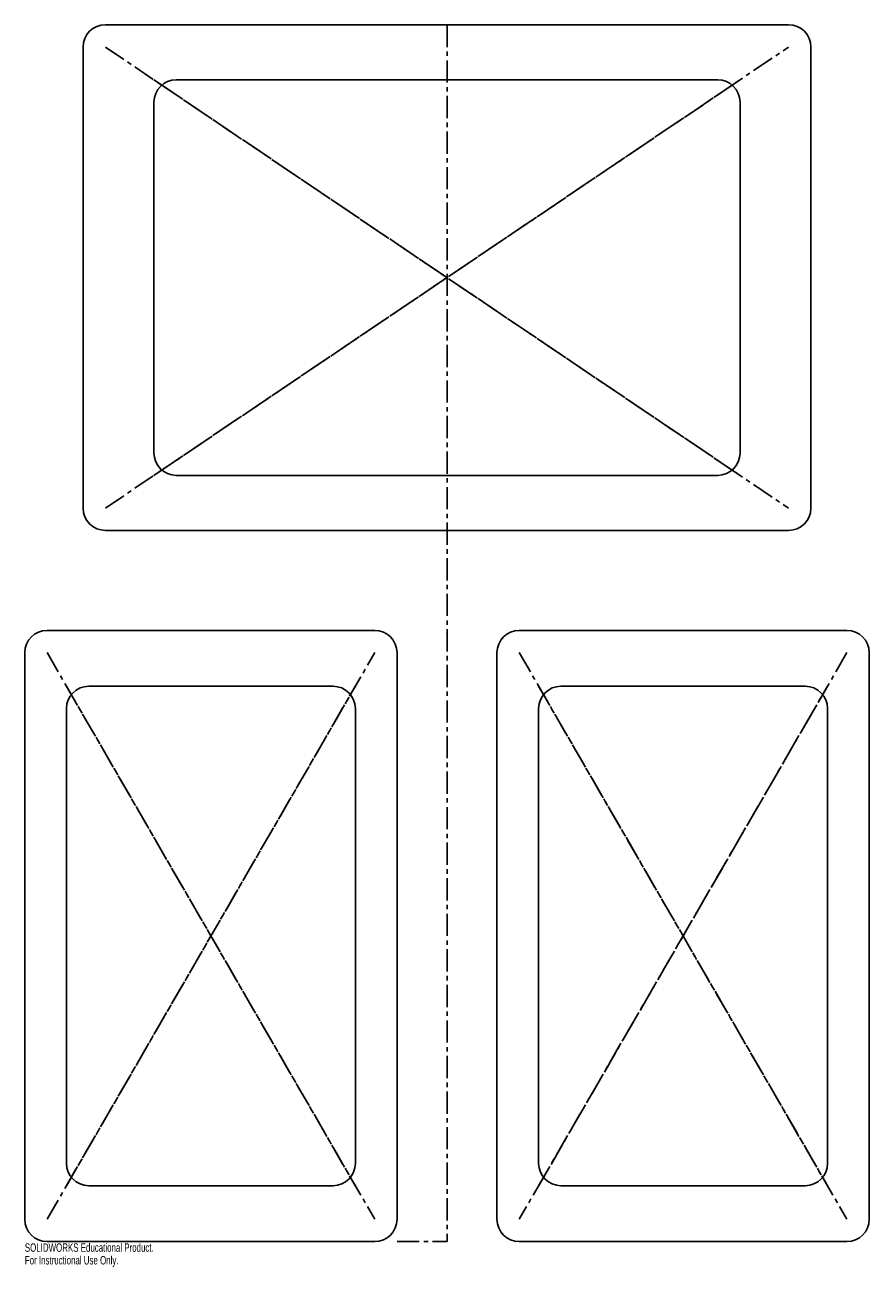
# Model space of a CAD drawing. Header units: inches. Extents: x -9.5 to 9.5, y -14.3 to 13.7.
import ezdxf

# ---------------------------------------------------------------- set-up
doc = ezdxf.new("R2010")
doc.units = ezdxf.units.IN
doc.header["$MEASUREMENT"] = 0
doc.header["$PDSIZE"] = -1
doc.linetypes.add('CENTERX2', pattern=[0.8, 0.5, -0.1, 0.1, -0.1])
doc.styles.add('SLDTEXTSTYLE0', font='TXT', dxfattribs={"width": 0.7})

msp = doc.modelspace()

# ---------------------------------------------------------------- linework, layer by layer
at = {"color": 7, "linetype": 'Continuous'}
for p, q in [((-7.688, 13.688), (7.688, 13.688)), ((-8.188, 2.812), (-8.188, 13.188)), ((8.188, 2.812), (8.188, 13.188)), ((-6.095, 12.45), (6.095, 12.45)), ((-6.595, 11.95), (-6.595, 4.05)), ((6.595, 11.95), (6.595, 4.05)), ((-6.095, 3.55), (6.095, 3.55)), ((-7.688, 2.312), (7.688, 2.312)), ((-9, 0.062), (-1.625, 0.062)), ((1.625, 0.062), (9, 0.062)), ((-9.5, -0.438), (-9.5, -13.188)), ((-1.125, -0.438), (-1.125, -13.188)), ((1.125, -0.438), (1.125, -13.188)), ((9.5, -0.438), (9.5, -13.188)), ((-8.062, -1.194), (-2.562, -1.194)), ((2.562, -1.194), (8.062, -1.194)), ((-8.562, -1.694), (-8.562, -11.931)), ((-2.062, -1.694), (-2.062, -11.931)), ((2.062, -1.694), (2.062, -11.931)), ((8.562, -1.694), (8.562, -11.931)), ((-8.062, -12.431), (-2.562, -12.431)), ((2.562, -12.431), (8.062, -12.431)), ((-9, -13.688), (-1.625, -13.688)), ((1.625, -13.688), (9, -13.688))]:
    msp.add_line(p, q, dxfattribs=at)
at = {"color": 7, "linetype": 'CENTERX2'}
for p, q in [((0, 13.688), (0, -13.688)), ((-7.688, 13.188), (7.688, 2.812)), ((-7.688, 2.812), (7.688, 13.188)), ((-6.595, 12.45), (6.595, 3.55)), ((-6.595, 3.55), (6.595, 12.45)), ((-9, -13.188), (-1.625, -0.438)), ((-9, -0.438), (-1.625, -13.188)), ((1.625, -0.438), (9, -13.188)), ((9, -0.438), (1.625, -13.188)), ((-8.562, -1.194), (-2.062, -12.431)), ((-8.562, -12.431), (-2.062, -1.194)), ((2.062, -1.194), (8.562, -12.431)), ((2.062, -12.431), (8.562, -1.194)), ((-1.125, -13.688), (0, -13.688))]:
    msp.add_line(p, q, dxfattribs=at)
at = {"color": 7, "linetype": 'Continuous'}
for centre, start, end in [((-7.688, 13.188), 90, 180), ((7.688, 13.188), 0, 90), ((-6.095, 11.95), 90, 180), ((6.095, 11.95), 0, 90), ((-6.095, 4.05), 180, 270), ((6.095, 4.05), 270, 0), ((-7.688, 2.812), 180, 270), ((7.688, 2.812), 270, 0), ((-9, -0.438), 90, 180), ((-1.625, -0.438), 0, 90), ((1.625, -0.438), 90, 180), ((9, -0.438), 0, 90), ((-8.062, -1.694), 90, 180), ((-2.562, -1.694), 0, 90), ((2.562, -1.694), 90, 180), ((8.062, -1.694), 0, 90), ((-8.062, -11.931), 180, 270), ((-2.562, -11.931), 270, 0), ((2.562, -11.931), 180, 270), ((8.062, -11.931), 270, 0), ((-9, -13.188), 180, 270), ((-1.625, -13.188), 270, 0), ((1.625, -13.188), 180, 270), ((9, -13.188), 270, 0)]:
    msp.add_arc(centre, 0.5, start, end, dxfattribs=at)
for p in [(0, 8), (0, 8), (0, 0), (0, 0), (-5.312, -6.812), (-5.312, -6.812), (5.312, -6.812), (5.312, -6.812)]:
    msp.add_point(p, dxfattribs=at)

# ---------------------------------------------------------------- texts
at = {"color": 7, "linetype": 'Continuous', "char_height": 0.1903, "attachment_point": 1, "style": 'SLDTEXTSTYLE0'}
for s, insert in [('SOLIDWORKS Educational Product.', (-9.5, -13.728)), ('For Instructional Use Only.', (-9.5, -14.013))]:
    msp.add_mtext(s, dxfattribs=dict(at, insert=insert))

doc.saveas('drawing.dxf')
